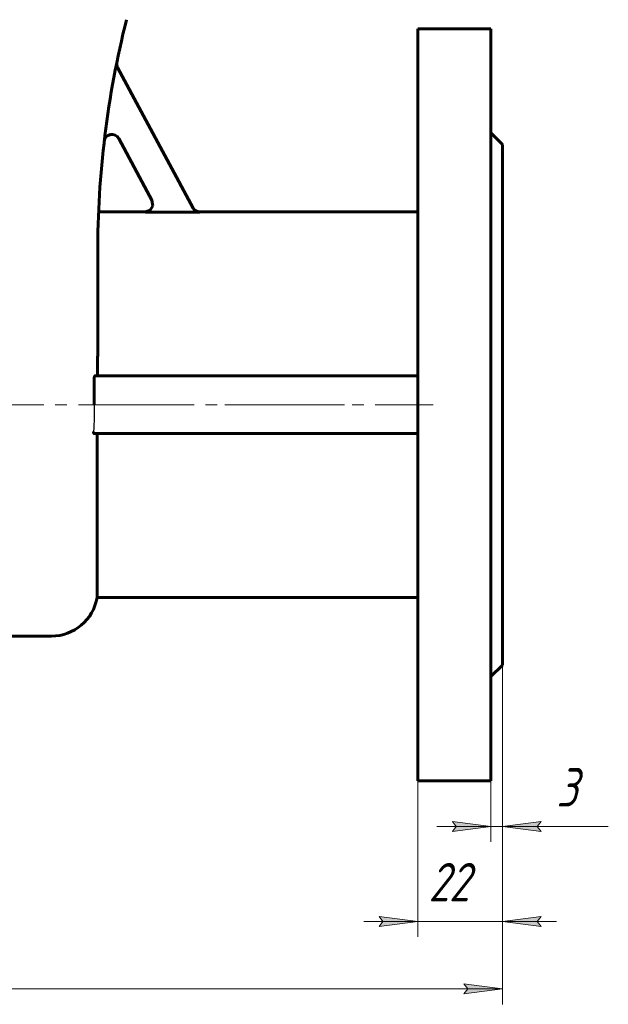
# Model space of a CAD drawing. Header units: millimetres. Extents: x 0 to 596, y 0 to 420.
# Tile 4 of 10: x 201 to 278, y 113 to 240. Entities that reach past the tile are written whole.
import ezdxf

# ---------------------------------------------------------------- set-up
doc = ezdxf.new("R2010")
doc.units = ezdxf.units.MM
for name, pattern in [('K5LT-1', [0]), ('K5LT_AXLED', [19.5, 15, -1.5, 1.5, -1.5]), ('K5LT_BASIC', [0]), ('K5LT_THIN', [0])]:
    doc.linetypes.add(name, pattern=pattern)
doc.layers.add('Системный слой', color=7, linetype='Continuous')
doc.layers.add('Системный слой (1)', color=7, linetype='Continuous', true_color=0x6c6c6c)
doc.styles.add('KDIMTEXTSTYLE', font='txt', dxfattribs={"width": 0.96, "oblique": 15, "height": 5})
doc.styles.add('KTEXTSTYLE', font='txt', dxfattribs={"width": 0.96, "height": 5})
doc.dimstyles.new('KDIMSTYLE (0.50)', dxfattribs={"dimtxt": 5, "dimasz": 1, "dimexe": 2, "dimexo": 0, "dimgap": 1, "dimtad": 1, "dimlfac": 2, "dimtxsty": 'KDIMTEXTSTYLE', "dimsah": 1, "dimcen": 0, "dimdle": 1, "dimadec": 0, "dimazin": 0, "dimtfac": 0.667, "dimtmove": 0, "dimatfit": 3, "dimfxl": 1, "dimtvp": 1, "dimtolj": 1, "dimtzin": 0, "dimarcsym": 0})

# ---------------------------------------------------------------- blocks, each defined once
blk = doc.blocks.new('U3')
at = {"layer": 'Системный слой (1)', "color": 143, "linetype": 'K5LT_BASIC', "lineweight": 60, "true_color": 0x33acca}
for p, q in [((218.7, 216.11), (218.35, 215.54)), ((218.6, 216.78), (218.7, 216.11)), ((218.35, 215.54), (217.72, 215.31))]:
    blk.add_line(p, q, dxfattribs=at)
blk = doc.blocks.new('U11')
at = {"layer": 'Системный слой (1)', "color": 143, "linetype": 'K5LT_BASIC', "lineweight": 60, "true_color": 0x33acca}
for p, q in [((217.72, 215.31), (211.67, 215.31)), ((253.06, 215.31), (224.8, 215.31))]:
    blk.add_line(p, q, dxfattribs=at)
blk = doc.blocks.new('D0')
at = {"layer": 'Системный слой (1)'}
for points in [[(129.06, 113.91), (128.56, 114.56), (129.06, 115.22), (124.06, 114.56)], [(264.06, 114.56), (259.06, 115.22), (259.56, 114.56), (259.06, 113.91)]]:
    blk.add_hatch(color=7, dxfattribs=at).paths.add_polyline_path(points)
at = {"layer": 'Системный слой (1)', "color": 7, "linetype": 'K5LT_THIN', "lineweight": 18, "true_color": 0xffffff}
for p, q in [((124.06, 156.56), (124.06, 112.56)), ((264.06, 156.56), (264.06, 112.56)), ((124.06, 114.56), (129.06, 115.22)), ((129.06, 115.22), (128.56, 114.56)), ((259.56, 114.56), (259.06, 115.22)), ((259.06, 115.22), (264.06, 114.56)), ((129.06, 113.91), (124.06, 114.56)), ((124.06, 114.56), (264.06, 114.56)), ((128.56, 114.56), (129.06, 113.91)), ((264.06, 114.56), (259.06, 113.91)), ((259.06, 113.91), (259.56, 114.56))]:
    blk.add_line(p, q, dxfattribs=at)
blk.add_wipeout([(188.38, 115.56), (188.38, 122.95), (199.28, 122.95), (199.28, 115.56)]).dxf.layer = 'Системный слой (1)'
at = {"layer": 'Системный слой (1)', "color": 7, "insert": (188.38, 122.15), "char_height": 5, "attachment_point": 1, "style": 'KTEXTSTYLE'}
blk.add_mtext('\\fArial|b0|c204|p34;\\H5.0;\\W1.000;\\Q15;\\fGOST Type AU|b0|i0|c204|p34;\\Q15;\\W0.960;280', dxfattribs=at)
blk = doc.blocks.new('KDIMARROW_01')
at = {"layer": 'Системный слой'}
blk.add_hatch(color=0, dxfattribs=at).paths.add_polyline_path([(-5, -0.66), (0, 0), (-5, 0.66), (-4.5, 0)])
at = {"layer": 'Системный слой', "color": 0, "linetype": 'K5LT_THIN', "lineweight": 18}
for p, q in [((-4.5, 0), (-5, 0.66)), ((-5, 0.66), (0, 0)), ((0, 0), (-5, -0.66)), ((-5, -0.66), (-4.5, 0))]:
    blk.add_line(p, q, dxfattribs=at)
at = {"layer": 'Системный слой (1)', "color": 0, "linetype": 'K5LT_THIN', "lineweight": 18}
blk.add_line((396.69, 190.31), (396.19, 190.31), dxfattribs=at)
blk = doc.blocks.new('D1')
at = {"layer": 'Системный слой (1)'}
for points in [[(253.06, 123.31), (248.06, 123.97), (248.56, 123.31), (248.06, 122.65)], [(268.56, 123.31), (269.06, 123.97), (264.06, 123.31), (269.06, 122.65)]]:
    blk.add_hatch(color=7, dxfattribs=at).paths.add_polyline_path(points)
at = {"layer": 'Системный слой (1)', "color": 7, "linetype": 'K5LT_THIN', "lineweight": 18, "true_color": 0xffffff}
for p, q in [((264.06, 156.56), (264.06, 121.31)), ((253.06, 141.56), (253.06, 121.31)), ((253.06, 123.31), (248.06, 123.97)), ((248.06, 123.97), (248.56, 123.31)), ((269.06, 123.97), (264.06, 123.31)), ((268.56, 123.31), (269.06, 123.97)), ((253.06, 123.31), (246.06, 123.31)), ((248.56, 123.31), (248.06, 122.65)), ((248.06, 122.65), (253.06, 123.31)), ((253.06, 123.31), (264.06, 123.31)), ((264.06, 123.31), (269.06, 122.65)), ((264.06, 123.31), (271.06, 123.31)), ((269.06, 122.65), (268.56, 123.31))]:
    blk.add_line(p, q, dxfattribs=at)
blk.add_wipeout([(254.47, 124.31), (254.47, 131.69), (262.32, 131.69), (262.32, 124.31)]).dxf.layer = 'Системный слой (1)'
at = {"layer": 'Системный слой (1)', "color": 7, "insert": (254.47, 130.9), "char_height": 5, "attachment_point": 1, "style": 'KTEXTSTYLE'}
blk.add_mtext('\\fArial|b0|c204|p34;\\H5.0;\\W1.000;\\Q15;\\fGOST Type AU|b0|i0|c204|p34;\\Q15;\\W0.960;22', dxfattribs=at)
blk = doc.blocks.new('KDIMARROW_02')
at = {"layer": 'Системный слой'}
blk.add_hatch(color=0, dxfattribs=at).paths.add_polyline_path([(4.5, 0), (5, 0.66), (0, 0), (5, -0.66)])
at = {"layer": 'Системный слой', "color": 0, "linetype": 'K5LT_THIN', "lineweight": 18}
for p, q in [((5, 0.66), (0, 0)), ((0, 0), (5, -0.66)), ((0, 0), (7, 0)), ((4.5, 0), (5, 0.66)), ((5, -0.66), (4.5, 0))]:
    blk.add_line(p, q, dxfattribs=at)
at = {"layer": 'Системный слой (1)', "color": 0, "linetype": 'K5LT_THIN', "lineweight": 18}
blk.add_line((396.69, 190.31), (396.19, 190.31), dxfattribs=at)
blk = doc.blocks.new('D4')
at = {"layer": 'Системный слой (1)'}
for points in [[(262.56, 135.61), (257.56, 136.27), (258.06, 135.61), (257.56, 134.95)], [(268.56, 135.61), (269.06, 136.27), (264.06, 135.61), (269.06, 134.95)]]:
    blk.add_hatch(color=7, dxfattribs=at).paths.add_polyline_path(points)
at = {"layer": 'Системный слой (1)', "color": 7, "linetype": 'K5LT_THIN', "lineweight": 18, "true_color": 0xffffff}
for p, q in [((264.06, 156.56), (264.06, 133.61)), ((262.56, 141.56), (262.56, 133.61)), ((262.56, 135.61), (255.56, 135.61)), ((262.56, 135.61), (257.56, 136.27)), ((257.56, 136.27), (258.06, 135.61)), ((258.06, 135.61), (257.56, 134.95)), ((257.56, 134.95), (262.56, 135.61)), ((262.56, 135.61), (264.06, 135.61)), ((269.06, 136.27), (264.06, 135.61)), ((264.06, 135.61), (269.06, 134.95)), ((264.06, 135.61), (271.06, 135.61)), ((264.06, 135.61), (269.05, 135.61)), ((268.56, 135.61), (269.06, 136.27)), ((269.06, 134.95), (268.56, 135.61)), ((269.05, 135.61), (277.78, 135.61))]:
    blk.add_line(p, q, dxfattribs=at)
blk.add_wipeout([(271.05, 136.61), (271.05, 143.99), (275.59, 143.99), (275.59, 136.61)]).dxf.layer = 'Системный слой (1)'
at = {"layer": 'Системный слой (1)', "color": 7, "insert": (271.05, 143.2), "char_height": 5, "attachment_point": 1, "style": 'KTEXTSTYLE'}
blk.add_mtext('\\fArial|b0|c204|p34;\\H5.0;\\W1.000;\\Q15;\\fGOST Type AU|b0|i0|c204|p34;\\Q15;\\W0.960;3', dxfattribs=at)

msp = doc.modelspace()

# ---------------------------------------------------------------- linework, layer by layer
at = {"layer": 'Системный слой (1)', "color": 143, "linetype": 'K5LT_BASIC', "lineweight": 60, "true_color": 0x33acca}
for p, q in [((253.0574, 239.0581), (253.0574, 141.5581)), ((262.5574, 239.0581), (253.0574, 239.0581)), ((262.5574, 239.0581), (262.5574, 141.5581)), ((223.9397, 215.805), (214.1423, 234.0535)), ((214.2814, 224.827), (218.6172, 216.7511)), ((264.0574, 224.0581), (262.5574, 225.5581)), ((264.0574, 224.0581), (264.0574, 156.5581)), ((224.8221, 215.2768), (217.7375, 215.2768)), ((211.5574, 197.3081), (211.5574, 209.9199)), ((211.1195, 193.8081), (211.1195, 190.3081)), ((253.0574, 194.0581), (211.2142, 194.0581)), ((253.0574, 186.5581), (211.1118, 186.5581)), ((211.4734, 186.5581), (211.4734, 165.3081)), ((253.0574, 165.3081), (211.4734, 165.3081)), ((182.5574, 160.3081), (205.5574, 160.3081)), ((264.0574, 156.5581), (262.5574, 155.0581)), ((262.5574, 141.5581), (253.0574, 141.5581))]:
    msp.add_line(p, q, dxfattribs=at)
at = {"layer": 'Системный слой (1)', "color": 30, "linetype": 'K5LT_AXLED', "lineweight": 18, "true_color": 0xff8000}
for p, q in [((243.5574, 190.3081), (122.0574, 190.3081)), ((228.0574, 190.3081), (255.0574, 190.3081))]:
    msp.add_line(p, q, dxfattribs=at)
at = {"layer": 'Системный слой (1)', "color": 143, "linetype": 'K5LT_BASIC', "lineweight": 60, "true_color": 0x33acca}
for centre, radius, start, end in [((336.5574, 209.9199), 125, 165.963757, 180), ((215.0234, 234.5266), 1, 168.554204, 208.230722), ((213.4003, 224.3539), 1, 28.230722, 173.315414), ((205.5574, 166.3081), 6, 270, 350.405932)]:
    msp.add_arc(centre, radius, start, end, dxfattribs=at)
at = {"layer": 'Системный слой (1)', "color": 7, "linetype": 'K5LT-1'}
for points, knots in [([(217.7375, 215.2768), (217.7749, 215.2768), (217.8494, 215.2811), (217.9594, 215.3), (218.0489, 215.3258), (218.1185, 215.3523), (218.1561, 215.369), (218.2114, 215.3959), (218.2838, 215.4371), (218.3509, 215.487), (218.388, 215.5185), (218.4, 215.529), (218.4201, 215.5471), (218.4447, 215.571), (218.4917, 215.6203), (218.5514, 215.6935), (218.606, 215.7803), (218.6426, 215.8527), (218.6599, 215.893), (218.6699, 215.9189), (218.675, 215.9326), (218.683, 215.9551), (218.6931, 215.9868), (218.7107, 216.0508), (218.7281, 216.1423), (218.7341, 216.2262), (218.7346, 216.29), (218.7334, 216.3339), (218.7265, 216.415), (218.7088, 216.5163), (218.6784, 216.616), (218.6463, 216.6937), (218.6274, 216.7321), (218.6172, 216.7511)], [0, 0, 0, 0, 0.022443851, 0.044887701, 0.067331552, 0.078530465, 0.089729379, 0.092068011, 0.115584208, 0.139911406, 0.142385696, 0.144899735, 0.149472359, 0.158617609, 0.1654675, 0.190369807, 0.215272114, 0.227221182, 0.239170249, 0.241603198, 0.244006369, 0.24798525, 0.255943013, 0.264059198, 0.288090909, 0.312122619, 0.314472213, 0.326488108, 0.338504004, 0.363347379, 0.388190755, 0.40106539, 0.413940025, 0.413940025, 0.413940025, 0.413940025]), ([(223.9397, 215.805), (223.9574, 215.772), (223.9966, 215.7082), (224.0454, 215.6455), (224.101, 215.5826), (224.1375, 215.5466), (224.1886, 215.5028), (224.2248, 215.474), (224.2626, 215.4476), (224.2902, 215.43), (224.3133, 215.4157), (224.3423, 215.3992), (224.3819, 215.3786), (224.4258, 215.3583), (224.4788, 215.3373), (224.5329, 215.3193), (224.588, 215.3043), (224.6437, 215.2925), (224.7172, 215.2813), (224.7768, 215.2771), (224.8177, 215.2768), (224.8221, 215.2768)], [0, 0, 0, 0, 0.02248479, 0.04496958, 0.047815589, 0.073146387, 0.075695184, 0.088309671, 0.100924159, 0.103397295, 0.108031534, 0.117300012, 0.123494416, 0.134921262, 0.146348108, 0.157774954, 0.1692018, 0.180628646, 0.192055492, 0.213923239, 0.216567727, 0.216567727, 0.216567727, 0.216567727]), ([(211.1195, 190.3081), (211.1195, 189.9748), (211.1144, 189.2955), (211.0921, 188.3623), (211.0596, 187.5304), (211.0343, 187.0493), (211.0198, 186.8081)], [6.359974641, 6.359974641, 6.359974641, 6.359974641, 6.559976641, 6.759978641, 6.894158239, 7.028337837, 7.028337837, 7.028337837, 7.028337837])]:
    msp.add_open_spline(points, degree=3, knots=knots, dxfattribs=at)
at = {"layer": 'Системный слой (1)', "color": 143, "linetype": 'K5LT_BASIC', "lineweight": 60, "true_color": 0x33acca}
for points, knots in [([(224.8046, 215.3081), (224.6249, 215.3081), (224.2659, 215.4074), (224.0085, 215.6768), (223.9236, 215.8351), (223.9236, 215.8351), (223.9236, 215.8351)], [0, 0, 0, 0, 0.49999647, 0.99999294, 0.99999294, 1, 1, 1, 1]), ([(211.5574, 197.3081), (211.5574, 197.0389), (211.5549, 196.6053), (211.5478, 195.9964), (211.5404, 195.5091), (211.5293, 194.8607), (211.5203, 194.3841), (211.5144, 194.0581)], [0, 0, 0, 0, 2.02139148, 3.23596376, 4.5099771, 5.61393711, 8, 8, 8, 8]), ([(211.1195, 193.8081), (211.1195, 193.8228), (211.1203, 193.8458), (211.1231, 193.8755), (211.1274, 193.9081), (211.1344, 193.9419), (211.1438, 193.9725), (211.1504, 193.9899), (211.1581, 194.0072), (211.1685, 194.0259), (211.1828, 194.0439), (211.1985, 194.0555), (211.209, 194.0581), (211.2142, 194.0581)], [0, 0, 0, 0, 1.58327377, 2.41709561, 3.13324314, 5.1105319, 6.31975307, 7.25680686, 7.80757907, 9.24010602, 10.77676249, 12.30505192, 14, 14, 14, 14]), ([(211.1118, 186.5581), (211.1032, 186.5581), (211.0908, 186.562), (211.0748, 186.5749), (211.0632, 186.5885), (211.0518, 186.6071), (211.0423, 186.6284), (211.0353, 186.6492), (211.0305, 186.6675), (211.0267, 186.6851), (211.0236, 186.7034), (211.0204, 186.7293), (211.0187, 186.7576), (211.0188, 186.7867), (211.0194, 186.8015), (211.0198, 186.8081)], [0, 0, 0, 0, 2.68117649, 3.90413008, 5.26930465, 6.69561243, 8.17172131, 9.25443986, 10.10433415, 10.92812436, 11.74237417, 12.54514992, 14.25524612, 15.22315586, 16, 16, 16, 16])]:
    msp.add_open_spline(points, degree=3, knots=knots, dxfattribs=at)

# ---------------------------------------------------------------- block references
at = {"layer": 'Системный слой (1)'}
for name in ['U3', 'U11']:
    msp.add_blockref(name, (0, 0), dxfattribs=at)

# ---------------------------------------------------------------- next in the draw order: dimensions: what is measured, and where the dimension line sits
at = {"layer": 'Системный слой (1)', "color": 7}
dim = msp.add_linear_dim(base=(124.0574, 114.5636), p1=(264.0574, 156.5581), p2=(124.0574, 156.5581), dimstyle='KDIMSTYLE (0.50)', override={"dimexo": 0, "dimpost": '\\fGOST Type AU|b0|c204|p34;\\H5.0;\\W0.960;\\Q15;<>', "dimblk1": 'KDIMARROW_01', "dimblk2": 'KDIMARROW_01', "dimse1": 0, "dimse2": 0, "dimclrt": 7, "dimtol": 1, "dimtp": 0, "dimtm": 0, "dimtdec": 5, "dimtolj": 1}, dxfattribs=at)
dim.commit()
dim.dimension.update_dxf_attribs({"geometry": 'D0', "text_midpoint": (194.0574, 114.5636), "dimtype": 160})

# ---------------------------------------------------------------- next in the draw order: dimensions: what is measured, and where the dimension line sits
dim = msp.add_linear_dim(base=(253.0574, 123.3118), p1=(264.0574, 156.5581), p2=(253.0574, 141.5581), dimstyle='KDIMSTYLE (0.50)', override={"dimexo": 0, "dimpost": '\\fGOST Type AU|b0|c204|p34;\\H5.0;\\W0.960;\\Q15;<>', "dimblk1": 'KDIMARROW_02', "dimblk2": 'KDIMARROW_02', "dimse1": 0, "dimse2": 0, "dimclrt": 7, "dimtol": 1, "dimtp": 0, "dimtm": 0, "dimtdec": 5, "dimtolj": 1}, dxfattribs=at)
dim.commit()
dim.dimension.update_dxf_attribs({"geometry": 'D1', "text_midpoint": (258.5574, 123.3118), "dimtype": 160})

# ---------------------------------------------------------------- next in the draw order: dimensions: what is measured, and where the dimension line sits
dim = msp.add_linear_dim(base=(262.5574, 135.6086), p1=(264.0574, 156.5581), p2=(262.5574, 141.5581), dimstyle='KDIMSTYLE (0.50)', override={"dimexo": 0, "dimtoh": 1, "dimpost": '\\fGOST Type AU|b0|c204|p34;\\H5.0;\\W0.960;\\Q15;<>', "dimblk1": 'KDIMARROW_01', "dimblk2": 'KDIMARROW_01', "dimse1": 0, "dimse2": 0, "dimclrt": 7, "dimtol": 1, "dimtp": 0, "dimtm": 0, "dimtdec": 5, "dimtmove": 1, "dimtolj": 1}, dxfattribs=at)
dim.commit()
dim.dimension.update_dxf_attribs({"geometry": 'D4', "text_midpoint": (273.4176, 135.6086), "dimtype": 160})

doc.saveas('drawing.dxf')
